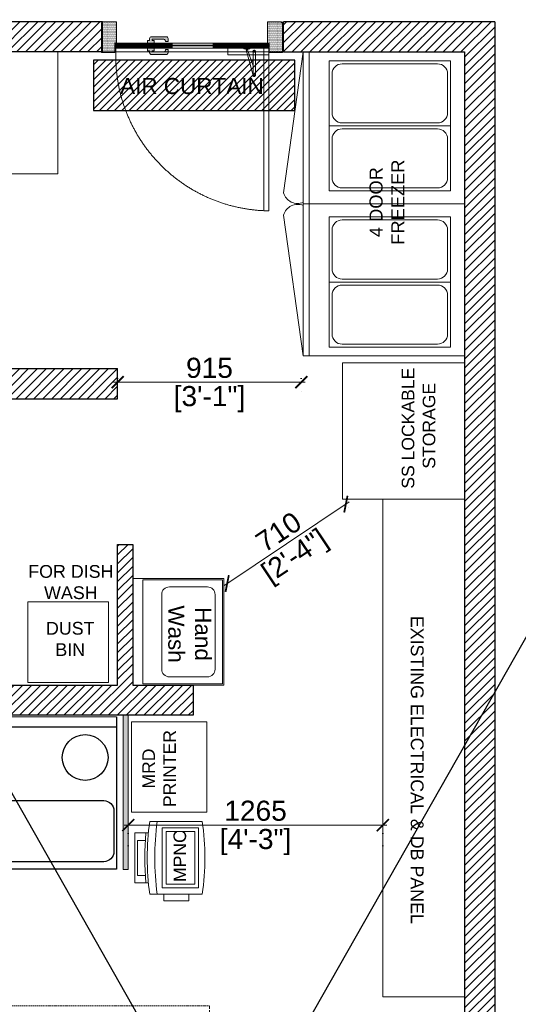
# Model space of a CAD drawing. Header units: millimetres. Extents: x -39166 to 36719, y -31650 to 11510.
# Tile 20 of 38: x 2809 to 5288, y -20721 to -15823. Entities that reach past the tile are written whole.
import ezdxf

# ---------------------------------------------------------------- set-up
doc = ezdxf.new("R2010")
doc.units = ezdxf.units.MM
doc.header["$LTSCALE"] = 500
doc.header["$MEASUREMENT"] = 0
doc.header["$PDMODE"] = 35
doc.header["$PDSIZE"] = -9
for name, pattern in [('DASHED', [0.75, 0.5, -0.25]), ('DASHED2', [0.375, 0.25, -0.125]), ('DOT2', [0.125, 0, -0.125])]:
    doc.linetypes.add(name, pattern=pattern)
for name, color, linetype, lineweight in [('01_DOOR', 32, 'Continuous', 5), ('01_TEXT', 7, 'Continuous', 5), ('02_EQUIPMENT', 124, 'Continuous', 0), ('02_EQUIPMENT-NON VEG', 1, 'Continuous', 0), ('02_EQUIPMENT-TEXT', 7, 'Continuous', 0), ('A - TEXT', 7, 'Continuous', 13), ('boh partition', 7, 'Continuous', 5), ('DIM', 7, 'Continuous', 9), ('equipment', 124, 'Continuous', 0), ('Equipment Name', 7, 'Continuous', 5), ('TEXT-1', 7, 'Continuous', 5)]:
    doc.layers.add(name, color=color, linetype=linetype, lineweight=lineweight)
doc.layers.add('F-FLOORING', color=7, linetype='Continuous')
doc.layers.add('Gypsum Partition', color=240, linetype='Continuous')
doc.styles.add('ARIAL', font='arial.ttf')
doc.styles.add('DIM_04', font='arial.ttf', dxfattribs={"height": 4.5})
doc.styles.add('DIM_75', font='arial.ttf', dxfattribs={"height": 4.5})
doc.styles.get("Standard").update_dxf_attribs({"font": 'arial.ttf', "height": 100})
doc.dimstyles.new('FT-Mts', dxfattribs={"dimscale": 10, "dimtxt": 20, "dimasz": 6, "dimexe": 5, "dimexo": 5, "dimgap": 2, "dimtad": 0, "dimtoh": 1, "dimdec": 0, "dimzin": 9, "dimdsep": 46, "dimtxsty": 'Standard', "dimblk": 'ARCHTICK', "dimcen": 5, "dimdle": 2, "dimclrd": 256, "dimclre": 253, "dimclrt": 6, "dimadec": 0, "dimazin": 2, "dimtfac": 1, "dimtdec": 0, "dimtofl": 0, "dimtmove": 0, "dimatfit": 3, "dimfxl": 0, "dimtolj": 1, "dimtzin": 0, "dimlwd": -1, "dimlwe": 0, "dimarcsym": 0})
doc.dimstyles.get("Standard").update_dxf_attribs({"dimtxt": 2, "dimasz": 2, "dimexe": 0.5, "dimexo": 0.25, "dimgap": 1, "dimtad": 0, "dimzin": 0, "dimdsep": 46, "dimlunit": 4, "dimtxsty": 'Standard', "dimcen": 0, "dimclrd": 8, "dimclre": 253, "dimclrt": 1, "dimadec": 0, "dimazin": 0, "dimtfac": 1, "dimtofl": 0, "dimtmove": 0, "dimatfit": 3, "dimfxl": 0, "dimtolj": 1, "dimtzin": 0, "dimarcsym": 0})
pattern_1 = [(45, (0, -26510.11), (-22.09709, 22.09709), [])]

# ---------------------------------------------------------------- blocks, each defined once
blk = doc.blocks.new('DD')
at = {"layer": '02_EQUIPMENT'}
for p, q in [((52347.49, -26787.67), (52357.45, -26787.67)), ((52347.49, -26790.35), (52347.49, -26787.67)), ((52348.98, -26789.81), (52348.98, -26788.17)), ((52348.98, -26788.17), (52355.95, -26788.17)), ((52355.95, -26788.17), (52355.95, -26789.81)), ((52357.45, -26790.35), (52357.45, -26787.67)), ((52345.24, -26790.61), (52345.24, -26801.07)), ((52359.69, -26801.07), (52359.69, -26790.61)), ((52345.24, -26793.39), (52343.95, -26793.39)), ((52343.95, -26793.39), (52343.95, -26798.37)), ((52345.24, -26798.37), (52345.24, -26793.39)), ((52358.45, -26793.1), (52346.49, -26793.1)), ((52346.49, -26793.1), (52346.49, -26800.33)), ((52357.7, -26793.85), (52347.24, -26793.85)), ((52347.24, -26793.85), (52347.24, -26799.58)), ((52357.7, -26799.58), (52357.7, -26793.85)), ((52358.45, -26800.33), (52358.45, -26793.1)), ((52343.95, -26798.37), (52345.24, -26798.37)), ((52347.24, -26799.58), (52357.7, -26799.58)), ((52346.49, -26800.33), (52358.45, -26800.33))]:
    blk.add_line(p, q, dxfattribs=at)
for centre, radius, start, end in [((52352.47, -26842.73), 52.62, 82.1096, 97.8904), ((52352.47, -26842.73), 53.11, 84.6185, 95.3815), ((52352.47, -26844.23), 52.62, 82.1096, 97.8904), ((52352.47, -26748.95), 52.62, 262.1096, 277.8904)]:
    blk.add_arc(centre, radius, start, end, dxfattribs=at)
at = {"layer": '02_EQUIPMENT-TEXT', "insert": (52340.11, -26795.34), "char_height": 2.5, "width": 25.0146, "attachment_point": 1}
blk.add_mtext('{\\W7.795803; }MPNC', dxfattribs=at)
blk = doc.blocks.new('door closer')
at = {"color": 14, "linetype": 'DASHED2', "lineweight": 9, "ltscale": 0.5}
for p, q in [((10736.43, -3996.01), (10716.43, -3996.01)), ((10716.43, -3996.01), (10716.43, -3999.19)), ((10727.44, -3996.77), (10724.13, -4009.27)), ((10726.86, -3996.83), (10724.13, -4004.67)), ((10725.64, -3996.14), (10725.64, -3996.01)), ((10728.52, -3996.26), (10725.76, -3996.26)), ((10728.64, -3996.14), (10728.64, -3996.01)), ((10736.43, -3999.19), (10736.43, -3996.01)), ((10716.55, -3999.31), (10736.31, -3999.31)), ((10722.88, -3999.31), (10722.88, -3997.66)), ((10722.88, -3999.31), (10722.88, -4009.19)), ((10724.13, -3999.31), (10724.13, -3997.66)), ((10724.13, -4009.19), (10724.13, -3999.31))]:
    blk.add_line(p, q, dxfattribs=at)
for centre, radius in [((10727.21, -3996.64), 0.123), ((10723.51, -3997.66), 0.338), ((10723.51, -4009.19), 0.214)]:
    blk.add_circle(centre, radius, dxfattribs=at)
for centre, radius, start, end in [((10723.51, -3997.66), 0.625, 360, 180), ((10725.76, -3996.14), 0.12, 180, 270), ((10717.05, -4005.46), 13.03, 41.9275, 44.9169), ((10727.11, -3996.33), 0.562, 229.3399, 295.6856), ((10727.25, -3996.61), 0.25, 295.6856, 334.162), ((10726.83, -3996.41), 0.711, 334.162, 5.5837), ((10728.32, -3996.27), 0.78, 179.2294, 185.0234), ((10728.52, -3996.14), 0.12, 270, 0), ((10716.55, -3999.19), 0.12, 180, 270), ((10736.31, -3999.19), 0.12, 270, 0), ((10723.51, -4009.19), 0.625, 180, 0)]:
    blk.add_arc(centre, radius, start, end, dxfattribs=at)
blk = doc.blocks.new('A$C68A023B9')
at = {"layer": '01_DOOR', "ltscale": 2}
h = blk.add_hatch(color=253, dxfattribs=at)
edge = h.paths.add_edge_path()
edge.add_arc((4.75, 1.25), 0.5, 270, 381.737)
edge.add_line((5.22, 1.44), (6, 1.44))
edge.add_line((6, 1.44), (6, 0.75))
edge.add_line((6, 0.75), (6, 0.5))
edge.add_arc((5.5, 0.5), 0.5, -90, 0, ccw=False)
edge.add_line((5.5, 0), (1.09, 0))
edge.add_arc((1.09, 0.5), 0.5, 180, 270, ccw=False)
edge.add_line((0.59, 0.5), (0.59, 0.75))
edge.add_line((0.59, 0.75), (0.59, 1.1))
edge.add_line((0.59, 1.1), (0, 1.1))
edge.add_line((0, 1.1), (0, 1.85))
edge.add_line((0, 1.85), (1.94, 1.85))
edge.add_line((1.94, 1.85), (1.94, 1.1))
edge.add_line((1.94, 1.1), (1.34, 1.1))
edge.add_line((1.34, 1.1), (1.34, 0.75))
edge.add_line((1.34, 0.75), (4.75, 0.75))
blk.add_lwpolyline([(4.75, 0.75, 0.530238), (5.22, 1.44), (6, 1.44), (6, 0.75), (6, 0.5, -0.414214), (5.5, 0), (1.09, 0, -0.414214), (0.59, 0.5), (0.59, 0.75), (0.59, 1.1), (0, 1.1), (0, 1.85), (1.94, 1.85), (1.94, 1.1), (1.34, 1.1), (1.34, 0.75)], format="xyb", close=True, dxfattribs=at)
blk = doc.blocks.new('A$C33EA3543')
at = {"ltscale": 100}
h = blk.add_hatch(dxfattribs=at)
h.set_pattern_fill('DOTS', color=256, scale=2.354974, style=0)
h.set_pattern_definition([(180, (26.7649, 52.08881), (-0.07359293, 0.14718587), [0, -0.14718587])])
h.paths.add_polyline_path([(3.46, 35.65), (3.07, 35.65), (3.07, 33.52), (0, 33.52), (0, 40.34), (0.2, 40.34), (0.2, 40.54), (3.46, 40.54)])
h = blk.add_hatch(dxfattribs=at)
h.set_pattern_fill('DOTS', color=256, scale=2.354974, style=0)
h.set_pattern_definition([(180, (34.46093, 47.15224), (-0.073593, 0.1471859), [0, -0.1471859])])
h.paths.add_polyline_path([(38.11, 35.7), (38.5, 35.7), (38.5, 33.52), (41.57, 33.52), (41.57, 40.34), (41.38, 40.34), (41.38, 40.54), (38.11, 40.54)])
at = {"lineweight": 9, "ltscale": 100}
h = blk.add_hatch(dxfattribs=at)
h.set_pattern_fill('DOLMIT', color=251, scale=0.784991, style=0)
h.set_pattern_definition([(0, (19.33007, 50.13007), (0, 0.1962478), []), (45, (19.33007, 50.13007), (-0.392496, 0.392496), [0.277536, -0.555073])])
h.paths.add_polyline_path([(25.37, 35.66), (25.37, 35.17), (25.57, 35.17), (25.57, 34.49), (38.34, 34.49), (38.34, 35.66)])
h.paths.add_polyline_path([(15.95, 35.66), (15.95, 35.17), (15.76, 35.17), (15.76, 34.49), (3.1, 34.48), (3.1, 35.66)])
for p, q in [((0, 40.34), (0, 40.54)), ((15.95, 34.49), (15.76, 34.98)), ((15.76, 34.49), (15.95, 34.98)), ((25.37, 34.49), (25.57, 34.98)), ((25.57, 34.49), (25.37, 34.98))]:
    blk.add_line(p, q)
at = {"color": 251, "lineweight": 15, "ltscale": 100}
for p, q in [((15.95, 35.66), (25.37, 35.66)), ((15.95, 34.49), (25.37, 34.49))]:
    blk.add_line(p, q, dxfattribs=at)
at = {"ltscale": 100}
for points in [[(3.46, 35.65), (3.07, 35.65), (3.07, 33.52), (0, 33.52), (0, 40.34), (0.2, 40.34), (0.2, 40.54), (3.46, 40.54)], [(38.11, 35.7), (38.5, 35.7), (38.5, 33.52), (41.57, 33.52), (41.57, 40.34), (41.38, 40.34), (41.38, 40.54), (38.11, 40.54)]]:
    blk.add_lwpolyline(points, close=True, dxfattribs=at)
blk.add_lwpolyline([(0.2, 40.54), (0.39, 40.54)])
for points in [[(15.95, 35.66), (15.95, 35.17), (15.76, 35.17), (15.76, 34.49), (3.1, 34.48), (3.1, 35.66), (15.95, 35.66)], [(25.37, 35.66), (25.37, 35.17), (25.57, 35.17), (25.57, 34.49), (38.34, 34.49), (38.34, 35.66), (25.37, 35.66)]]:
    blk.add_lwpolyline(points, dxfattribs=at)
at = {"color": 251, "linetype": 'DASHED2'}
blk.add_lwpolyline([(3.11, 34.48), (3.11, -2.92), (4.29, -2.92), (4.29, 34.48)], close=True, dxfattribs=at)
at = {"lineweight": 18, "ltscale": 2}
blk.add_lwpolyline([(15.76, 35.17), (25.57, 35.17), (25.57, 34.98), (15.76, 34.98)], close=True, dxfattribs=at)
for points in [[(15.95, 34.98), (15.76, 34.98), (15.76, 34.49), (15.95, 34.49)], [(25.37, 34.98), (25.57, 34.98), (25.57, 34.49), (25.37, 34.49)]]:
    blk.add_lwpolyline(points, close=True)
at = {"color": 251, "linetype": 'DASHED2'}
blk.add_arc((2.67, 32.71), 35.62, 272.5966, 2.8622, dxfattribs=at)
at = {"ltscale": 50, "xscale": 0.7849912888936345, "yscale": 0.7849912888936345, "zscale": 0.7849912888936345, "rotation": 180}
blk.add_blockref('A$C68A023B9', (30.97, 37.12), dxfattribs=at)
at = {"xscale": 0.4709947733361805, "yscale": 0.4709947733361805, "zscale": 0.4709947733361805}
blk.add_blockref('door closer', (-5044.24, 1916.58), dxfattribs=at)
at = {"ltscale": 50, "xscale": -0.7849912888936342, "yscale": 0.7849912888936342, "zscale": 0.7849912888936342}
blk.add_blockref('A$C68A023B9', (30.97, 33.03), dxfattribs=at)
blk = doc.blocks.new('*U44')
at = {"layer": 'boh partition'}
h = blk.add_hatch(color=256, dxfattribs=at)
h.dxf.hatch_style = 1
h.paths.add_polyline_path([(-22.5, 1049.9), (2.9, 1049.9), (0.8, 280.9), (-24.6, 281)])
blk.add_lwpolyline([(-22.5, 1049.9), (2.9, 1049.9), (0.8, 280.9), (-24.6, 281)], close=True, dxfattribs=at)
blk = doc.blocks.new('A$Cbb44d2a8')
at = {"lineweight": 25}
blk.add_line((74, 1.99), (0, 1.99), dxfattribs=at)
blk.add_lwpolyline([(74, 0), (0, 0), (0, 29.89), (74, 29.89)], close=True, dxfattribs=at)
for points in [[(2.49, 28.4), (22.42, 28.4, -0.414214), (24.41, 26.41), (24.41, 18.44, -0.414214), (22.42, 16.44), (2.49, 16.44, -0.414214), (0.5, 18.44), (0.5, 26.41, -0.414214)], [(51.6, 28.4), (71.52, 28.4, -0.414214), (73.52, 26.41), (73.52, 18.44, -0.414214), (71.52, 16.44), (51.6, 16.44, -0.414214), (49.6, 18.44), (49.6, 26.41, -0.414214)]]:
    blk.add_lwpolyline(points, format="xyb", close=True, dxfattribs=at)
for centre in [(6.13, 8), (67.87, 8)]:
    blk.add_circle(centre, 4.48, dxfattribs=at)
blk = doc.blocks.new('_ArchTick')
at = {"color": 0, "linetype": 'ByBlock', "const_width": 0.15}
blk.add_lwpolyline([(-0.5, -0.5), (0.5, 0.5)], dxfattribs=at)
blk = doc.blocks.new('*D111')
at = {"layer": 'DEFPOINTS', "color": 0}
for p in [(4614.5, -19829.6), (3348.6, -19983.1), (4614.5, -19983.1)]:
    blk.add_point(p, dxfattribs=at)
at = {"layer": 'DIM', "color": 253, "linetype": 'DOT2', "lineweight": 0}
for p, q in [((3348.6, -19933.1), (3348.6, -19779.6)), ((4614.5, -19933.1), (4614.5, -19779.6))]:
    blk.add_line(p, q, dxfattribs=at)
at = {"layer": 'DIM'}
blk.add_line((3328.6, -19829.6), (4634.5, -19829.6), dxfattribs=at)
at = {"layer": 'DIM', "xscale": 60, "yscale": 60, "zscale": 60, "rotation": 180}
blk.add_blockref('_ArchTick', (3348.6, -19829.6), dxfattribs=at)
at = {"layer": 'DIM', "xscale": 60, "yscale": 60, "zscale": 60}
blk.add_blockref('_ArchTick', (4614.5, -19829.6), dxfattribs=at)
at = {"layer": 'DIM', "color": 0, "char_height": 100, "attachment_point": 5}
for s, insert in [('\\A1;1265', (3981.6, -19758.6)), ('\\A1;[4\'-3"]', (3981.6, -19913.7))]:
    blk.add_mtext(s, dxfattribs=dict(at, insert=insert))
blk = doc.blocks.new('*D112')
at = {"layer": 'DEFPOINTS', "color": 0}
for p in [(3295.9, -17558.1), (4209, -17557.9), (4209, -17626.1)]:
    blk.add_point(p, dxfattribs=at)
at = {"layer": 'DIM'}
blk.add_line((3275.9, -17626.1), (4229, -17626.1), dxfattribs=at)
at = {"layer": 'DIM', "color": 253, "linetype": 'DOT2', "lineweight": 0}
for p, q in [((3295.9, -17608.1), (3295.9, -17676.1)), ((4209, -17607.9), (4209, -17676.1))]:
    blk.add_line(p, q, dxfattribs=at)
at = {"layer": 'DIM', "xscale": 60, "yscale": 60, "zscale": 60, "rotation": 180}
blk.add_blockref('_ArchTick', (3295.9, -17626.1), dxfattribs=at)
at = {"layer": 'DIM', "xscale": 60, "yscale": 60, "zscale": 60}
blk.add_blockref('_ArchTick', (4209, -17626.1), dxfattribs=at)
at = {"layer": 'DIM', "color": 0, "char_height": 100, "attachment_point": 5}
for s, insert in [('\\A1;915', (3752.5, -17555.1)), ('\\A1;[3\'-1"]', (3752.5, -17710.2))]:
    blk.add_mtext(s, dxfattribs=dict(at, insert=insert))
blk = doc.blocks.new('VEG IN CHILLER')
for p, q in [((-29.77, 0), (0, 0)), ((-29.77, -30.46), (-29.77, 0)), ((0, 0), (0, -30.46)), ((-14.48, -2.75), (-27.23, -2.75)), ((-27.23, -2.75), (-27.23, -26.53)), ((-17.03, -3.33), (-24.68, -3.33)), ((-1.73, -2.75), (-14.48, -2.75)), ((-14.48, -2.75), (-14.48, -26.53)), ((-14.48, -26.53), (-14.48, -2.75)), ((-4.28, -3.33), (-11.93, -3.33)), ((-1.73, -26.53), (-1.73, -2.75)), ((-26.64, -5.3), (-26.64, -23.98)), ((-15.07, -23.98), (-15.07, -5.3)), ((-13.89, -5.3), (-13.89, -23.98)), ((-2.32, -23.98), (-2.32, -5.3)), ((-27.23, -26.53), (-14.48, -26.53)), ((-24.68, -25.95), (-17.03, -25.95)), ((-14.48, -26.53), (-1.73, -26.53)), ((-11.93, -25.95), (-4.28, -25.95)), ((-29.77, -30.46), (0, -30.46)), ((-29.77, -31.59), (-29.77, -30.46)), ((0, -30.46), (-29.77, -30.46)), ((0, -30.46), (0, -31.59)), ((0, -31.59), (-29.77, -31.59)), ((-27.6, -35.43), (0, -31.59))]:
    blk.add_line(p, q)
for centre, radius, start, end in [((-24.68, -5.3), 1.96, 90, 180), ((-17.03, -5.3), 1.96, 0, 90), ((-11.93, -5.3), 1.96, 90, 180), ((-4.28, -5.3), 1.96, 0, 90), ((-24.68, -23.98), 1.96, 180, 270), ((-17.03, -23.98), 1.96, 270, 0), ((-11.93, -23.98), 1.96, 180, 270), ((-4.28, -23.98), 1.96, 270, 360), ((-26.82, -32.67), 2.87, 157.912, 254.1011)]:
    blk.add_arc(centre, radius, start, end)
blk = doc.blocks.new('*D120')
at = {"layer": 'DEFPOINTS', "color": 0}
for p in [(4414.3, -18208.1), (4430.6, -18232.4), (3824.4, -18603.1)]:
    blk.add_point(p, dxfattribs=at)
at = {"layer": 'DIM'}
blk.add_line((3824, -18638.5), (4447.2, -18221.3), dxfattribs=at)
at = {"layer": 'DIM', "color": 253, "linetype": 'DOT2', "lineweight": 0}
for p, q in [((4442.1, -18249.6), (4458.4, -18273.9)), ((3852.2, -18644.6), (3868.5, -18669))]:
    blk.add_line(p, q, dxfattribs=at)
at = {"layer": 'DIM', "xscale": 60, "yscale": 60, "zscale": 60}
for p, rotation in [((4430.6, -18232.4), 33.80486918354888), ((3840.6, -18627.4), 213.8048691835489)]:
    blk.add_blockref('_ArchTick', p, dxfattribs=dict(at, rotation=rotation))
at = {"layer": 'DIM', "color": 0, "char_height": 100, "attachment_point": 5, "rotation": 33.8049}
for s, insert in [('\\A1;710', (4096.1, -18370.9)), ('\\A1;[2\'-4"]', (4182.4, -18499.8))]:
    blk.add_mtext(s, dxfattribs=dict(at, insert=insert))
blk = doc.blocks.new('*D121')
at = {"color": 253, "linetype": 'DASHED', "lineweight": 0, "ltscale": 0.05}
for p, q in [((723.1, -20893.4), (723.1, -20727.5)), ((3753.5, -20893.4), (3753.5, -20727.5))]:
    blk.add_line(p, q, dxfattribs=at)
at = {"color": 8, "linetype": 'DASHED2', "lineweight": 0, "ltscale": 0.05}
for p, q in [((723.1, -20728), (1795, -20728)), ((3753.5, -20728), (2681.6, -20728))]:
    blk.add_line(p, q, dxfattribs=at)
at = {"layer": 'DEFPOINTS', "color": 0, "ltscale": 0.05}
for p in [(3753.5, -20728), (723.1, -20894.4), (3753.5, -20894.4)]:
    blk.add_point(p, dxfattribs=at)
at = {"color": 8, "lineweight": 0, "ltscale": 0.05, "xscale": 1.5, "yscale": 1.5, "zscale": 1.5, "rotation": 180}
blk.add_blockref('_ArchTick', (723.1, -20728), dxfattribs=at)
at = {"color": 8, "lineweight": 0, "ltscale": 0.05, "xscale": 1.5, "yscale": 1.5, "zscale": 1.5}
blk.add_blockref('_ArchTick', (3753.5, -20728), dxfattribs=at)
at = {"color": 7, "ltscale": 0.05, "insert": (2238.3, -20728), "char_height": 100, "attachment_point": 5}
blk.add_mtext('\\A1;3030.3 [9\'-11"]', dxfattribs=at)

msp = doc.modelspace()

# ---------------------------------------------------------------- hatches: boundary and pattern name
at = {"layer": 'Gypsum Partition', "ltscale": 10}
h = msp.add_hatch(dxfattribs=at)
h.set_pattern_fill('ANSI31', color=1, scale=207.205346)
h.set_pattern_definition([(45, (-10105399.734, -1019001.81), (-18.31453812, 18.31453812), [])])
h.paths.add_polyline_path([(3176.25, -16274.11), (4176.56, -16274.11), (4176.56, -16024.11), (3176.25, -16024.11)])
at = {"layer": 'TEXT-1', "ltscale": 0.05}
h = msp.add_hatch(dxfattribs=at)
h.set_pattern_fill('ANSI31', color=251, scale=250)
h.set_pattern_definition(pattern_1)
h.paths.add_polyline_path([(3220.92, -15833.1), (-2129.08, -15833.1), (-2129.08, -21170.6), (-766.58, -21170.6), (-766.58, -28183.1), (7783.42, -28183.1), (7783.42, -24808.1), (5945.92, -24808.1), (5945.92, -20858.1), (5170.92, -20858.1), (5170.92, -15833.1), (4120.92, -15833.1), (4120.92, -15983.1), (5020.92, -15983.1), (5020.92, -21008.1), (5795.92, -21008.1), (5795.92, -22283.1), (5795.92, -22433.1), (5795.92, -24958.1), (7633.42, -24958.1), (7633.42, -27133.1), (7633.42, -27283.1), (7633.42, -28033.1), (4583.42, -28033.1), (4583.42, -28183.1), (433.42, -28183.1), (433.42, -28033.1), (358.42, -28033.1), (-616.58, -28033.1), (-616.58, -25620.6), (1292.91, -25620.6), (1292.93, -25470.6), (-616.58, -25470.6), (-616.58, -22345.6), (3833.42, -22345.6), (3833.42, -22195.6), (-616.58, -22195.6), (-616.58, -21020.6), (-1979.08, -21020.6), (-1979.08, -19283.1), (-1979.08, -19133.1), (-1979.08, -15983.1), (-179.08, -15983.1), (-29.08, -15983.1), (3220.92, -15983.1)])
h = msp.add_hatch(dxfattribs=at)
h.set_pattern_fill('ANSI31', color=251, scale=250)
h.set_pattern_definition(pattern_1)
h.paths.add_polyline_path([(95.92, -17708.1), (3295.92, -17708.1), (3295.92, -17558.1), (95.92, -17558.1), (95.92, -15983.1), (-29.08, -15983.1), (-54.08, -15983.1), (-54.08, -19133.1), (-883.06, -19133.1), (-883.06, -19283.1), (95.92, -19283.1)])
h = msp.add_hatch(dxfattribs=at)
h.set_pattern_fill('ANSI31', color=251, scale=250)
h.set_pattern_definition(pattern_1)
h.paths.add_polyline_path([(3670.92, -19133.1), (3370.92, -19133.1), (3370.92, -18433.1), (3295.92, -18433.1), (3295.92, -19133.1), (95.92, -19133.1), (95.92, -19283.1), (3670.92, -19283.1)])

# ---------------------------------------------------------------- linework, layer by layer
at = {"ltscale": 0.05}
for p, q in [((9293.5, -11901), (-1910.5, -31649.5)), ((-1638.61, -11901), (9565.39, -31649.5))]:
    msp.add_line(p, q, dxfattribs=at)
for p, q in [((3220.92, -15833.1), (-2129.08, -15833.1)), ((3220.92, -15983.1), (3220.92, -15833.1)), ((5170.92, -15833.1), (4120.92, -15833.1)), ((4120.92, -15983.1), (4120.92, -15833.1)), ((5170.92, -15833.1), (5170.92, -20858.1)), ((3220.92, -15983.1), (-29.08, -15983.1)), ((4120.92, -15983.1), (5020.92, -15983.1)), ((5020.92, -15983.1), (5020.92, -21008.1)), ((95.92, -17558.1), (3295.92, -17558.1)), ((3295.92, -17708.1), (3295.92, -17558.1)), ((95.92, -17708.1), (3295.92, -17708.1)), ((3295.92, -19133.1), (3295.92, -18433.1)), ((3295.92, -18433.1), (3370.92, -18433.1)), ((3370.92, -18433.1), (3370.92, -19133.1)), ((95.92, -19133.1), (3295.92, -19133.1)), ((3370.92, -19133.1), (3670.92, -19133.1)), ((3670.92, -19133.1), (3670.92, -19283.1)), ((3670.92, -19283.1), (95.92, -19283.1))]:
    msp.add_line(p, q)
at = {"layer": '02_EQUIPMENT'}
msp.add_lwpolyline([(3365.18, -19765.92), (3365.18, -19315.92), (3740.18, -19315.92), (3740.18, -19765.92)], close=True, dxfattribs=at)
at = {"layer": '02_EQUIPMENT-NON VEG'}
for points in [[(3824.36, -19133.1), (3370.92, -19133.1), (3370.92, -18603.1), (3824.36, -18603.1)], [(3421.72, -19126.75), (3421.72, -18609.45), (3818.01, -18609.45), (3818.01, -19126.75)]]:
    msp.add_lwpolyline(points, close=True, dxfattribs=at)
msp.add_lwpolyline([(3742.56, -19091.82, 0.4142136), (3780.66, -19053.72), (3780.66, -18682.47, 0.4142136), (3742.56, -18644.37), (3553.16, -18644.37, 0.4142136), (3515.06, -18682.47), (3515.06, -19053.72), (3515.06, -19053.72, 0.4142136), (3553.16, -19091.82)], format="xyb", close=True, dxfattribs=at)
at = {"layer": 'A - TEXT'}
for points in [[(1626.97, -16589.5), (1627, -15983.1), (2999.51, -15983.2), (2999.49, -16589.6)], [(4414.42, -17529.57), (5020.82, -17529.6), (5020.71, -18208.11), (4414.31, -18208.08)], [(4614.6, -18208.08), (5021, -18208.11), (5020.9, -20683.11), (4614.5, -20683.08)]]:
    msp.add_lwpolyline(points, close=True, dxfattribs=at)
at = {"layer": 'equipment'}
msp.add_lwpolyline([(2850, -19119.24), (3250, -19119.26), (3250.03, -18719.26), (2850.03, -18719.24)], close=True, dxfattribs=at)
at = {"layer": 'Gypsum Partition', "color": 1, "ltscale": 10}
msp.add_lwpolyline([(3176.25, -16274.11), (4176.56, -16274.11), (4176.56, -16024.11), (3176.25, -16024.11)], close=True, dxfattribs=at)
at = {"layer": 'TEXT-1', "ltscale": 0.05}
msp.add_lwpolyline([(5020.92, -21007.1), (5021.22, -15983.11), (5021, -15983.11), (95.92, -15983.11), (95.92, -17558.1), (3295.92, -17558.1), (3295.92, -17708.1), (95.92, -17708.1), (95.92, -19133.1), (3295.92, -19133.1), (3295.92, -18433.1), (3370.92, -18433.1), (3370.92, -19133.1), (3670.92, -19133.1), (3670.92, -19283.1), (-883.06, -19283.1), (-883.06, -19133.1), (-54.08, -19133.1), (-54.08, -15983.1), (-1979.08, -15983.1), (-1979.08, -21020.6)], dxfattribs=at)

# ---------------------------------------------------------------- block references
at = {"rotation": 0.1521783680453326}
msp.add_blockref('*U44', (3348.59, -20331.41), dxfattribs=at)
at = {"layer": '01_DOOR', "linetype": 'ByBlock', "xscale": -21.64783117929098, "yscale": 21.64783117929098, "zscale": 21.64783117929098}
msp.add_blockref('A$C33EA3543', (4115.51, -16710.69), dxfattribs=at)
at = {"layer": '02_EQUIPMENT-NON VEG'}
for name, p, xscale, yscale, zscale, rotation in [('VEG IN CHILLER', (5021.22, -15983.11), -25.4, 25.4, 25.4, 270), ('VEG IN CHILLER', (5021.22, -17495.5), 25.4, 25.4, 25.4, 270), ('A$Cbb44d2a8', (3290.05, -19290.07), 25.39999999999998, 25.39999999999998, 25.39999999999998, 179.9961561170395)]:
    msp.add_blockref(name, p, dxfattribs=dict(at, xscale=xscale, yscale=yscale, zscale=zscale, rotation=rotation))
at = {"layer": 'F-FLOORING', "xscale": 25, "yscale": 25, "zscale": 25, "rotation": 89.99999999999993}
msp.add_blockref('DD', (-666309.75, -1328804.17), dxfattribs=at)

# ---------------------------------------------------------------- texts
at = {"layer": '01_TEXT', "insert": (3653.89, -18879), "char_height": 80, "width": 418.2146, "attachment_point": 5, "rotation": 270, "style": 'DIM_75'}
msp.add_mtext('Hand\\PWash', dxfattribs=at)
at = {"layer": '02_EQUIPMENT-TEXT', "insert": (4548.17, -16730.21), "char_height": 65, "width": 1665.776, "attachment_point": 2, "rotation": 90, "style": 'ARIAL'}
msp.add_mtext('\\pt195;4 DOOR \\PFREEZER', dxfattribs=at)
at = {"layer": '02_EQUIPMENT-TEXT', "ltscale": 10, "insert": (4875.96, -17854.98), "char_height": 62.5, "attachment_point": 8, "rotation": 90, "style": 'DIM_04'}
msp.add_mtext('SS LOCKABLE\\P STORAGE', dxfattribs=at)
at = {"layer": '02_EQUIPMENT-TEXT', "ltscale": 10, "insert": (3585.58, -19548.16), "char_height": 62.5, "width": 429.3227, "attachment_point": 8, "rotation": 90, "style": 'DIM_04'}
msp.add_mtext('\\pt187.5;MRD PRINTER', dxfattribs=at)
at = {"layer": 'Equipment Name', "char_height": 63.5, "attachment_point": 8}
for s, insert, width, rotation in [('\\pt63.5;FOR DISH\\PWASH', (3063.38, -18705.94), 829.228, 359.99616), ('\\pt63.5;DUST\\PBIN', (3060.38, -18987.94), 253.9853, 359.99616), ('EXISTING ELECTRICAL & DB PANEL', (4752.64, -19554.49), 1940.5417, 269.99616)]:
    msp.add_mtext(s, dxfattribs=dict(at, insert=insert, width=width, rotation=rotation))
at = {"layer": 'Gypsum Partition', "insert": (3665.28, -16112.49), "char_height": 80, "width": 1400.5683, "attachment_point": 2}
msp.add_mtext('{\\C0;AIR CURTAIN}', dxfattribs=at)

# ---------------------------------------------------------------- dimensions: what is measured, and where the dimension line sits
at = {"ltscale": 0.05}
dim = msp.add_linear_dim(base=(3753.49, -20728), p1=(723.15, -20894.42), p2=(3753.49, -20894.39), dimstyle='Standard', override={"dimtxt": 100, "dimasz": 1.5, "dimexo": 1, "dimdec": 1, "dimlunit": 2, "dimblk": 'ArchTick', "dimclrt": 7, "dimtdec": 1, "dimlwd": 0, "dimlwe": 0, "dimarcsym": 1}, dxfattribs=at)
dim.commit()
dim.dimension.update_dxf_attribs({"geometry": '*D121', "text_midpoint": (2238.32, -20728)})
at = {"layer": 'DIM'}
for base, p1, p2, picture, middle in [((4208.99, -17626.11), (3295.92, -17558.1), (4208.99, -17557.92), '*D112', (3752.46, -17626.11)), ((4614.52, -19829.61), (3348.61, -19983.09), (4614.52, -19983.08), '*D111', (3981.57, -19829.61))]:
    dim = msp.add_linear_dim(base=base, p1=p1, p2=p2, dimstyle='FT-Mts', override={"dimtxt": 8, "dimtad": 1, "dimtoh": 0, "dimrnd": 5, "dimpost": '\\X', "dimclrt": 0, "dimfxl": 2}, dxfattribs=at)
    dim.commit()
    dim.dimension.update_dxf_attribs({"geometry": picture, "text_midpoint": middle})
dim = msp.add_aligned_dim(p1=(3824.36, -18603.1), p2=(4414.31, -18208.08), distance=-29.26, dimstyle='FT-Mts', override={"dimtxt": 8, "dimtad": 1, "dimtoh": 0, "dimrnd": 5, "dimpost": '\\X', "dimclrt": 0, "dimfxl": 2}, dxfattribs=at)
dim.commit()
dim.dimension.update_dxf_attribs({"geometry": '*D120', "text_midpoint": (4135.61, -18429.9)})

doc.saveas('drawing.dxf')
